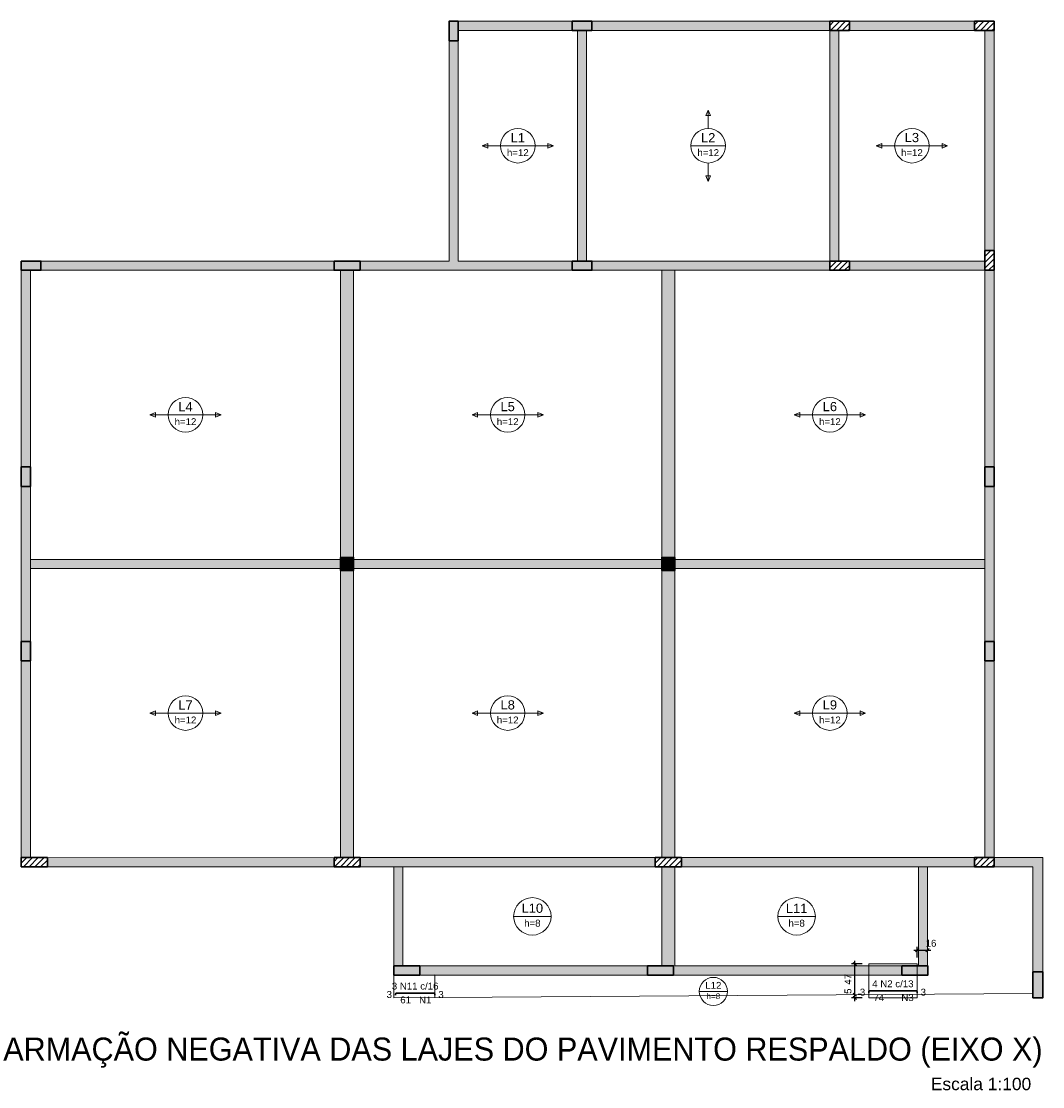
# Model space of a CAD drawing. Header units: millimetres. Extents: x 1434 to 2277, y -793 to -278.
# Tile 5 of 111: x 1434 to 1466, y -717 to -685. Entities that reach past the tile are written whole.
import ezdxf

# ---------------------------------------------------------------- set-up
doc = ezdxf.new("R2010")
doc.units = ezdxf.units.MM
doc.linetypes.add('DASHDOT', pattern=[25.4, 12.7, -6.35, 0, -6.35])
for name, color, linetype, lineweight in [('Descrição da armadura', 7, 'Continuous', 5), ('DT-Armadura negativa', 4, 'Continuous', 30), ('DT-Cotas', 9, 'Continuous', 5), ('DT-Hachura pilar em laje', 252, 'Continuous', 5), ('DT-Hachura viga em laje', 254, 'Continuous', 5), ('DT-Pontilhado', 9, 'DASHDOT', 5), ('DT-Textos', 7, 'Continuous', 5), ('DT-Título', 250, 'Continuous', 20), ('FO-Pilares', 4, 'Continuous', 30), ('FO-Vigas', 1, 'Continuous', 20), ('Textos armaduras', 7, 'Continuous', 5)]:
    doc.layers.add(name, color=color, linetype=linetype, lineweight=lineweight)
doc.styles.add('ARIAL', font='arial.ttf')
doc.styles.get("Standard").update_dxf_attribs({"font": 'arial.ttf'})
doc.dimstyles.new('UM_50.000000', dxfattribs={"dimtxt": 0.18, "dimasz": 0.1, "dimexe": 0.1, "dimexo": 0.2, "dimgap": 0, "dimtad": 1, "dimtih": 1, "dimtoh": 1, "dimdec": 1, "dimlfac": 50, "dimzin": 0, "dimdsep": 46, "dimtxsty": 'Standard', "dimcen": 0.09, "dimdle": 0.1, "dimadec": 1, "dimazin": 2, "dimtfac": 1, "dimtdec": 4, "dimtofl": 0, "dimtmove": 0, "dimatfit": 3, "dimfxl": 1, "dimtolj": 1, "dimarcsym": 0})
pattern_1 = [(45, (1428.37981, -1683.01422), (-0.088388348, 0.088388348), [])]

# ---------------------------------------------------------------- blocks, each defined once
blk = doc.blocks.new('_Oblique')
at = {"color": 0, "linetype": 'ByBlock', "lineweight": -2}
blk.add_line((-0.5, -0.5), (0.5, 0.5), dxfattribs=at)
blk = doc.blocks.new('*D708')
at = {"layer": 'DT-Cotas', "color": 0, "lineweight": -2, "transparency": 16777216}
for p, q in [((1461.655, -713.314), (1461.655, -712.991)), ((1461.975, -712.891), (1461.975, -712.991)), ((1461.555, -713.091), (1462.075, -713.091))]:
    blk.add_line(p, q, dxfattribs=at)
at = {"layer": 'DT-Cotas', "color": 0, "lineweight": -2, "transparency": 16777216, "xscale": 0.1, "yscale": 0.1, "zscale": 0.1, "rotation": 180}
blk.add_blockref('_Oblique', (1461.655, -713.091), dxfattribs=at)
at = {"layer": 'DT-Cotas', "color": 0, "lineweight": -2, "transparency": 16777216, "xscale": 0.1, "yscale": 0.1, "zscale": 0.1}
blk.add_blockref('_Oblique', (1461.975, -713.091), dxfattribs=at)
at = {"layer": 'DT-Cotas', "color": 7, "transparency": 16777216, "insert": (1462.081, -712.879), "char_height": 0.2118, "attachment_point": 5, "rotation": 0.0057, "style": 'ARIAL'}
blk.add_mtext('\\A1;16', dxfattribs=at)
blk = doc.blocks.new('*D709')
at = {"layer": 'DT-Cotas', "color": 0, "lineweight": -2, "transparency": 16777216}
for p, q in [((1459.969, -714.554), (1459.646, -714.554)), ((1459.746, -714.654), (1459.746, -714.354)), ((1459.946, -714.454), (1459.846, -714.454))]:
    blk.add_line(p, q, dxfattribs=at)
at = {"layer": 'DT-Cotas', "color": 0, "lineweight": -2, "transparency": 16777216, "xscale": 0.1, "yscale": 0.1, "zscale": 0.1}
for p, rotation in [((1459.746, -714.454), 90), ((1459.746, -714.554), 270)]:
    blk.add_blockref('_Oblique', p, dxfattribs=dict(at, rotation=rotation))
at = {"layer": 'DT-Cotas', "color": 7, "transparency": 16777216, "insert": (1459.534, -714.348), "char_height": 0.2118, "attachment_point": 5, "rotation": 90, "style": 'ARIAL'}
blk.add_mtext('\\A1;5', dxfattribs=at)
blk = doc.blocks.new('*D710')
at = {"layer": 'DT-Cotas', "color": 0, "lineweight": -2, "transparency": 16777216}
for p, q in [((1459.969, -713.514), (1459.646, -713.514)), ((1459.746, -714.554), (1459.746, -713.414)), ((1459.946, -714.454), (1459.846, -714.454))]:
    blk.add_line(p, q, dxfattribs=at)
at = {"layer": 'DT-Cotas', "color": 0, "lineweight": -2, "transparency": 16777216, "xscale": 0.1, "yscale": 0.1, "zscale": 0.1}
for p, rotation in [((1459.746, -713.514), 90), ((1459.746, -714.454), 270)]:
    blk.add_blockref('_Oblique', p, dxfattribs=dict(at, rotation=rotation))
at = {"layer": 'DT-Cotas', "color": 7, "transparency": 16777216, "insert": (1459.534, -713.984), "char_height": 0.2118, "attachment_point": 5, "rotation": 90, "style": 'ARIAL'}
blk.add_mtext('\\A1;47', dxfattribs=at)

msp = doc.modelspace()

# ---------------------------------------------------------------- hatches: boundary and pattern name
at = {"layer": 'DT-Hachura pilar em laje', "linetype": 'Continuous'}
for points in [[(1447.2991, -685.2142), (1447.4391, -685.2142), (1447.5791, -685.2142), (1447.5791, -684.9142), (1447.5791, -684.6142), (1447.4391, -684.6142), (1447.2991, -684.6142), (1447.2991, -684.9142)], [(1451.0791, -684.6142), (1451.0791, -684.7542), (1451.0791, -684.8942), (1451.3791, -684.8942), (1451.6791, -684.8942), (1451.6791, -684.7542), (1451.6791, -684.6142), (1451.3791, -684.6142)], [(1434.1815, -691.9638), (1434.1815, -692.1038), (1434.1815, -692.2438), (1434.4815, -692.2438), (1434.7815, -692.2438), (1434.7815, -692.1038), (1434.7815, -691.9638), (1434.4815, -691.9638)], [(1443.7727, -691.9638), (1443.7727, -692.1038), (1443.7727, -692.2438), (1444.1727, -692.2438), (1444.5727, -692.2438), (1444.5727, -692.1038), (1444.5727, -691.9638), (1444.1727, -691.9638)], [(1451.0791, -691.9638), (1451.0791, -692.1038), (1451.0791, -692.2438), (1451.3791, -692.2438), (1451.6791, -692.2438), (1451.6791, -692.1038), (1451.6791, -691.9638), (1451.3791, -691.9638)], [(1434.1815, -698.8738), (1434.3215, -698.8738), (1434.4615, -698.8738), (1434.4615, -698.5738), (1434.4615, -698.2738), (1434.3215, -698.2738), (1434.1815, -698.2738), (1434.1815, -698.5738)], [(1463.7353, -698.8738), (1463.8753, -698.8738), (1464.0153, -698.8738), (1464.0153, -698.5738), (1464.0153, -698.2738), (1463.8753, -698.2738), (1463.7353, -698.2738), (1463.7353, -698.5738)], [(1443.9727, -701.449), (1444.1727, -701.449), (1444.3727, -701.449), (1444.3727, -701.249), (1444.3727, -701.049), (1444.1727, -701.049), (1443.9727, -701.049), (1443.9727, -701.249)], [(1453.8241, -701.449), (1454.0241, -701.449), (1454.2241, -701.449), (1454.2241, -701.249), (1454.2241, -701.049), (1454.0241, -701.049), (1453.8241, -701.049), (1453.8241, -701.249)], [(1434.1815, -704.2242), (1434.3215, -704.2242), (1434.4615, -704.2242), (1434.4615, -703.9242), (1434.4615, -703.6242), (1434.3215, -703.6242), (1434.1815, -703.6242), (1434.1815, -703.9242)], [(1463.7353, -704.2242), (1463.8753, -704.2242), (1464.0153, -704.2242), (1464.0153, -703.9242), (1464.0153, -703.6242), (1463.8753, -703.6242), (1463.7353, -703.6242), (1463.7353, -703.9242)], [(1445.6053, -713.5742), (1445.6053, -713.7142), (1445.6053, -713.8542), (1446.0053, -713.8542), (1446.4053, -713.8542), (1446.4053, -713.7142), (1446.4053, -713.5742), (1446.0053, -713.5742)], [(1453.3853, -713.5742), (1453.3853, -713.7142), (1453.3853, -713.8542), (1453.7853, -713.8542), (1454.1853, -713.8542), (1454.1853, -713.7142), (1454.1853, -713.5742), (1453.7853, -713.5742)], [(1461.1853, -713.5742), (1461.1853, -713.7142), (1461.1853, -713.8542), (1461.5853, -713.8542), (1461.9853, -713.8542), (1461.9853, -713.7142), (1461.9853, -713.5742), (1461.5853, -713.5742)], [(1465.2061, -714.5542), (1465.3561, -714.5542), (1465.5061, -714.5542), (1465.5061, -714.1542), (1465.5061, -713.7542), (1465.3561, -713.7542), (1465.2061, -713.7542), (1465.2061, -714.1542)]]:
    msp.add_hatch(color=256, dxfattribs=at).paths.add_polyline_path(points)
h = msp.add_hatch(dxfattribs=at)
h.set_pattern_fill('ANSI31', color=256, style=0)
h.set_pattern_definition(pattern_1)
h.paths.add_polyline_path([(1458.9759, -684.6142), (1458.9759, -684.7542), (1458.9759, -684.8942), (1459.2759, -684.8942), (1459.5759, -684.8942), (1459.5759, -684.7542), (1459.5759, -684.6142), (1459.2759, -684.6142)])
h = msp.add_hatch(dxfattribs=at)
h.set_pattern_fill('ANSI31', color=256, style=0)
h.set_pattern_definition(pattern_1)
h.paths.add_polyline_path([(1463.4151, -684.6142), (1463.4151, -684.7542), (1463.4151, -684.8942), (1463.7151, -684.8942), (1464.0151, -684.8942), (1464.0151, -684.7542), (1464.0151, -684.6142), (1463.7151, -684.6142)])
h = msp.add_hatch(dxfattribs=at)
h.set_pattern_fill('ANSI31', color=256, style=0)
h.set_pattern_definition(pattern_1)
h.paths.add_polyline_path([(1463.7351, -692.2438), (1463.8751, -692.2438), (1464.0151, -692.2438), (1464.0151, -691.9438), (1464.0151, -691.6438), (1463.8751, -691.6438), (1463.7351, -691.6438), (1463.7351, -691.9438)])
h = msp.add_hatch(dxfattribs=at)
h.set_pattern_fill('ANSI31', color=256, style=0)
h.set_pattern_definition(pattern_1)
h.paths.add_polyline_path([(1458.9759, -691.9638), (1458.9759, -692.1038), (1458.9759, -692.2438), (1459.2759, -692.2438), (1459.5759, -692.2438), (1459.5759, -692.1038), (1459.5759, -691.9638), (1459.2759, -691.9638)])
h = msp.add_hatch(dxfattribs=at)
h.set_pattern_fill('ANSI31', color=256, style=0)
h.set_pattern_definition(pattern_1)
h.paths.add_polyline_path([(1434.1815, -710.2542), (1434.1815, -710.3942), (1434.1815, -710.5342), (1434.5815, -710.5342), (1434.9815, -710.5342), (1434.9815, -710.3942), (1434.9815, -710.2542), (1434.5815, -710.2542)])
h = msp.add_hatch(dxfattribs=at)
h.set_pattern_fill('ANSI31', color=256, style=0)
h.set_pattern_definition(pattern_1)
h.paths.add_polyline_path([(1443.7727, -710.2542), (1443.7727, -710.3942), (1443.7727, -710.5342), (1444.1727, -710.5342), (1444.5727, -710.5342), (1444.5727, -710.3942), (1444.5727, -710.2542), (1444.1727, -710.2542)])
h = msp.add_hatch(dxfattribs=at)
h.set_pattern_fill('ANSI31', color=256, style=0)
h.set_pattern_definition(pattern_1)
h.paths.add_polyline_path([(1453.6241, -710.2542), (1453.6241, -710.3942), (1453.6241, -710.5342), (1454.0241, -710.5342), (1454.4241, -710.5342), (1454.4241, -710.3942), (1454.4241, -710.2542), (1454.0241, -710.2542)])
h = msp.add_hatch(dxfattribs=at)
h.set_pattern_fill('ANSI31', color=256, style=0)
h.set_pattern_definition(pattern_1)
h.paths.add_polyline_path([(1463.4151, -710.2542), (1463.4151, -710.3942), (1463.4151, -710.5342), (1463.7151, -710.5342), (1464.0151, -710.5342), (1464.0151, -710.3942), (1464.0151, -710.2542), (1463.7151, -710.2542)])
at = {"layer": 'DT-Hachura viga em laje', "linetype": 'Continuous'}
for points in [[(1451.0791, -684.6142), (1451.0791, -684.6142), (1447.5791, -684.6142), (1447.5791, -684.8942), (1451.0791, -684.8942), (1451.0791, -684.6142)], [(1451.5189, -684.8942), (1451.5189, -684.8942), (1451.2391, -684.8942), (1451.2391, -691.9638), (1451.5189, -691.9638), (1451.5189, -684.8942)], [(1458.9759, -684.6142), (1458.9759, -684.6142), (1451.6791, -684.6142), (1451.6791, -684.8942), (1458.9759, -684.8942), (1458.9759, -684.6142)], [(1459.2559, -684.8942), (1459.2559, -684.8942), (1458.9759, -684.8942), (1458.9759, -691.9638), (1459.2559, -691.9638), (1459.2559, -684.8942)], [(1463.4151, -684.6144), (1463.4151, -684.6144), (1459.5759, -684.6144), (1459.5759, -684.8942), (1463.4151, -684.8942), (1463.4151, -684.6144)], [(1464.0151, -684.8942), (1464.0151, -684.8942), (1463.7351, -684.8942), (1463.7351, -685.4442), (1464.0151, -685.4442), (1464.0151, -684.8942)], [(1447.5791, -691.9638), (1447.5791, -691.9638), (1447.5791, -685.2142), (1447.2991, -685.2142), (1447.2991, -691.9638), (1447.4391, -692.1038), (1447.5791, -691.9638)], [(1464.0151, -685.4442), (1464.0151, -685.4442), (1463.7351, -685.4442), (1463.7351, -691.6438), (1464.0151, -691.6438), (1464.0151, -685.4442)], [(1434.7815, -691.9638), (1434.7815, -691.9638), (1434.7815, -692.244), (1443.7727, -692.244), (1443.7727, -691.9638), (1434.7815, -691.9638)], [(1447.4391, -692.1038), (1447.4391, -692.1038), (1447.2991, -691.9638), (1444.5727, -691.9638), (1444.5727, -692.2438), (1447.4391, -692.2438), (1447.4391, -692.1038)], [(1451.0791, -691.9638), (1451.0791, -691.9638), (1447.5791, -691.9638), (1447.4391, -692.1038), (1447.4391, -692.2438), (1451.0791, -692.2438), (1451.0791, -691.9638)], [(1454.0241, -691.9638), (1454.0241, -691.9638), (1451.6791, -691.9638), (1451.6791, -692.2438), (1454.0241, -692.2438), (1454.0241, -691.9638)], [(1458.9759, -691.9638), (1458.9759, -691.9638), (1454.0241, -691.9638), (1454.0241, -692.2438), (1458.9759, -692.2438), (1458.9759, -691.9638)], [(1463.7351, -691.9638), (1463.7351, -691.9638), (1459.5759, -691.9638), (1459.5759, -692.2438), (1463.7351, -692.2438), (1463.7351, -691.9638)], [(1434.4615, -692.2438), (1434.4615, -692.2438), (1434.1815, -692.2438), (1434.1815, -692.7838), (1434.4615, -692.7838), (1434.4615, -692.2438)], [(1444.3727, -692.2438), (1444.3727, -692.2438), (1443.9727, -692.2438), (1443.9727, -701.049), (1444.3727, -701.049), (1444.3727, -692.2438)], [(1454.2241, -692.2438), (1454.2241, -692.2438), (1454.0241, -692.1038), (1453.8241, -692.2438), (1453.8241, -701.049), (1454.2241, -701.049), (1454.2241, -692.2438)], [(1464.0151, -692.2438), (1464.0151, -692.2438), (1463.7351, -692.2438), (1463.7351, -698.274), (1464.0151, -698.274), (1464.0151, -692.2438)], [(1434.4615, -692.7838), (1434.4615, -692.7838), (1434.1815, -692.7838), (1434.1815, -698.274), (1434.4615, -698.274), (1434.4615, -692.7838)], [(1434.4615, -698.874), (1434.4615, -698.874), (1434.1815, -698.874), (1434.1815, -701.249), (1434.4615, -701.249), (1434.4615, -698.874)], [(1464.0151, -698.874), (1464.0151, -698.874), (1463.7351, -698.874), (1463.7351, -701.249), (1464.0151, -701.249), (1464.0151, -698.874)], [(1443.9727, -701.109), (1443.9727, -701.109), (1434.4615, -701.109), (1434.3215, -701.249), (1434.4615, -701.3888), (1443.9727, -701.3888), (1443.9727, -701.109)], [(1453.8239, -701.109), (1453.8239, -701.109), (1444.3727, -701.109), (1444.3727, -701.3888), (1453.8239, -701.3888), (1453.8239, -701.109)], [(1463.8751, -701.249), (1463.8751, -701.249), (1463.7351, -701.109), (1454.2241, -701.109), (1454.2241, -701.3888), (1463.7351, -701.3888), (1463.8751, -701.249)], [(1434.4615, -701.249), (1434.4615, -701.249), (1434.1815, -701.249), (1434.1815, -703.6242), (1434.4615, -703.6242), (1434.4615, -701.249)], [(1444.3727, -701.449), (1444.3727, -701.449), (1443.9727, -701.449), (1443.9727, -710.2542), (1444.3727, -710.2542), (1444.3727, -701.449)], [(1454.2239, -701.449), (1454.2239, -701.449), (1453.8241, -701.449), (1453.8241, -710.2542), (1454.2239, -710.2542), (1454.2239, -701.449)], [(1464.0151, -701.249), (1464.0151, -701.249), (1463.7351, -701.249), (1463.7351, -703.6242), (1464.0151, -703.6242), (1464.0151, -701.249)], [(1434.4615, -704.2242), (1434.4615, -704.2242), (1434.1815, -704.2242), (1434.1815, -709.6742), (1434.4615, -709.6742), (1434.4615, -704.2242)], [(1464.0151, -704.2242), (1464.0151, -704.2242), (1463.7351, -704.2242), (1463.7351, -709.6242), (1464.0151, -709.6242), (1464.0151, -704.2242)], [(1434.4615, -709.6742), (1434.4615, -709.6742), (1434.1815, -709.6742), (1434.1815, -710.2542), (1434.4615, -710.2542), (1434.4615, -709.6742)], [(1464.0151, -709.6242), (1464.0151, -709.6242), (1463.7351, -709.6242), (1463.7351, -710.2542), (1464.0151, -710.2542), (1464.0151, -709.6242)], [(1443.7727, -710.2542), (1443.7727, -710.2542), (1434.9815, -710.2542), (1434.9815, -710.5342), (1443.7727, -710.5342), (1443.7727, -710.2542)], [(1445.7455, -710.2542), (1445.7455, -710.2542), (1444.5727, -710.2542), (1444.5727, -710.5342), (1445.7455, -710.5342), (1445.7455, -710.2542)], [(1453.6241, -710.2542), (1453.6241, -710.2542), (1445.7455, -710.2542), (1445.7455, -710.5342), (1453.6241, -710.5342), (1453.6241, -710.2542)], [(1461.8353, -710.2542), (1461.8353, -710.2542), (1454.4241, -710.2542), (1454.4241, -710.5342), (1461.8353, -710.5342), (1461.8353, -710.2542)], [(1463.4151, -710.2542), (1463.4151, -710.2542), (1461.8353, -710.2542), (1461.8353, -710.5342), (1463.4151, -710.5342), (1463.4151, -710.2542)], [(1464.6053, -710.2542), (1464.6053, -710.2542), (1464.0151, -710.2542), (1464.0151, -710.5342), (1464.6053, -710.5342), (1464.6053, -710.2542)], [(1465.5061, -710.2542), (1465.5061, -710.2542), (1464.6053, -710.2542), (1464.6053, -710.5342), (1465.2061, -710.5342), (1465.5061, -710.2542)], [(1465.5061, -710.2542), (1465.5061, -710.2542), (1465.2061, -710.5342), (1465.2061, -713.7542), (1465.5061, -713.7542), (1465.5061, -710.2542)], [(1445.8855, -710.5342), (1445.8855, -710.5342), (1445.7455, -710.3942), (1445.6055, -710.5342), (1445.6055, -713.5742), (1445.8855, -713.5742), (1445.8855, -710.5342)], [(1454.2241, -710.5342), (1454.2241, -710.5342), (1453.8241, -710.5342), (1453.8241, -713.5742), (1454.2241, -713.5742), (1454.2241, -710.5342)], [(1461.9753, -710.5342), (1461.9753, -710.5342), (1461.8353, -710.3942), (1461.6953, -710.5342), (1461.6953, -713.5742), (1461.9753, -713.5742), (1461.9753, -710.5342)], [(1446.4055, -713.8542), (1446.4055, -713.8542), (1453.3851, -713.8542), (1453.3851, -713.5742), (1446.4055, -713.5742), (1446.4055, -713.8542)], [(1454.1853, -713.8542), (1454.1853, -713.8542), (1461.1853, -713.8542), (1461.1853, -713.5742), (1454.1853, -713.5742), (1454.1853, -713.8542)]]:
    msp.add_hatch(color=256, dxfattribs=at).paths.add_polyline_path(points)

# ---------------------------------------------------------------- linework, layer by layer
at = {"layer": 'DT-Armadura negativa'}
for p, q in [((1445.6553, -714.4653), (1445.6553, -714.4368)), ((1445.6868, -714.4053), (1446.8338, -714.4053)), ((1446.8653, -714.4368), (1446.8653, -714.4653)), ((1460.1691, -714.3958), (1460.1691, -714.3658)), ((1460.1991, -714.3358), (1461.6252, -714.3358)), ((1461.6552, -714.3658), (1461.6552, -714.3958))]:
    msp.add_line(p, q, dxfattribs=at)
for centre, radius, start, end in [((1445.6868, -714.4368), 0.0315, 90, 180), ((1446.8338, -714.4368), 0.0315, 0, 90), ((1460.1991, -714.3658), 0.03, 90, 180), ((1461.6252, -714.3658), 0.03, 0, 90)]:
    msp.add_arc(centre, radius, start, end, dxfattribs=at)
at = {"layer": 'DT-Pontilhado', "ltscale": 0.2}
for points in [[(1460.1691, -713.5142), (1460.1691, -714.5542), (1461.6552, -714.5542), (1461.6552, -713.5142), (1460.1691, -713.5142)], [(1445.6053, -713.8542), (1445.6053, -714.5542), (1446.8653, -714.5453), (1446.8653, -713.8453), (1445.6053, -713.8542)]]:
    msp.add_lwpolyline(points, close=True, dxfattribs=at)
at = {"layer": 'DT-Textos'}
for p, q in [((1455.2475, -687.3347), (1455.1769, -687.5042)), ((1455.1769, -687.5042), (1455.3181, -687.5042)), ((1455.3181, -687.5042), (1455.2475, -687.3347)), ((1448.4842, -688.3584), (1448.3148, -688.429)), ((1448.3148, -688.429), (1448.4842, -688.4996)), ((1448.4842, -688.4996), (1448.4842, -688.3584)), ((1448.8796, -688.429), (1449.9386, -688.429)), ((1450.5034, -688.429), (1450.334, -688.3584)), ((1450.334, -688.3584), (1450.334, -688.4996)), ((1450.334, -688.4996), (1450.5034, -688.429)), ((1454.718, -688.429), (1455.777, -688.429)), ((1460.5706, -688.3584), (1460.4012, -688.429)), ((1460.4012, -688.429), (1460.5706, -688.4996)), ((1460.5706, -688.4996), (1460.5706, -688.3584)), ((1460.966, -688.429), (1462.025, -688.429)), ((1462.5898, -688.429), (1462.4204, -688.3584)), ((1462.4204, -688.3584), (1462.4204, -688.4996)), ((1462.4204, -688.4996), (1462.5898, -688.429)), ((1455.3181, -689.3539), (1455.1769, -689.3539)), ((1455.1769, -689.3539), (1455.2475, -689.5233)), ((1455.2475, -689.5233), (1455.3181, -689.3539)), ((1438.2922, -696.6058), (1438.1228, -696.6764)), ((1438.2922, -696.747), (1438.2922, -696.6058)), ((1440.3114, -696.6764), (1440.142, -696.6058)), ((1440.142, -696.6058), (1440.142, -696.747)), ((1448.1735, -696.6058), (1448.0041, -696.6764)), ((1448.1735, -696.747), (1448.1735, -696.6058)), ((1450.1927, -696.6764), (1450.0233, -696.6058)), ((1450.0233, -696.6058), (1450.0233, -696.747)), ((1458.0548, -696.6058), (1457.8854, -696.6764)), ((1458.0548, -696.747), (1458.0548, -696.6058)), ((1460.074, -696.6764), (1459.9046, -696.6058)), ((1459.9046, -696.6058), (1459.9046, -696.747)), ((1438.1228, -696.6764), (1438.2922, -696.747)), ((1438.6876, -696.6764), (1439.7466, -696.6764)), ((1440.142, -696.747), (1440.3114, -696.6764)), ((1448.0041, -696.6764), (1448.1735, -696.747)), ((1448.5689, -696.6764), (1449.6279, -696.6764)), ((1450.0233, -696.747), (1450.1927, -696.6764)), ((1457.8854, -696.6764), (1458.0548, -696.747)), ((1458.4502, -696.6764), (1459.5092, -696.6764)), ((1459.9046, -696.747), (1460.074, -696.6764)), ((1438.2922, -705.751), (1438.1228, -705.8216)), ((1438.2922, -705.8922), (1438.2922, -705.751)), ((1440.3114, -705.8216), (1440.142, -705.751)), ((1440.142, -705.751), (1440.142, -705.8922)), ((1448.1735, -705.751), (1448.0041, -705.8216)), ((1448.1735, -705.8922), (1448.1735, -705.751)), ((1450.1927, -705.8216), (1450.0233, -705.751)), ((1450.0233, -705.751), (1450.0233, -705.8922)), ((1458.0548, -705.751), (1457.8854, -705.8216)), ((1458.0548, -705.8922), (1458.0548, -705.751)), ((1460.074, -705.8216), (1459.9046, -705.751)), ((1459.9046, -705.751), (1459.9046, -705.8922)), ((1438.1228, -705.8216), (1438.2922, -705.8922)), ((1438.6876, -705.8216), (1439.7466, -705.8216)), ((1440.142, -705.8922), (1440.3114, -705.8216)), ((1448.0041, -705.8216), (1448.1735, -705.8922)), ((1448.5689, -705.8216), (1449.6279, -705.8216)), ((1450.0233, -705.8922), (1450.1927, -705.8216)), ((1457.8854, -705.8216), (1458.0548, -705.8922)), ((1458.4502, -705.8216), (1459.5092, -705.8216)), ((1459.9046, -705.8922), (1460.074, -705.8216)), ((1449.2801, -712.0542), (1450.4293, -712.0542)), ((1457.3851, -712.0542), (1458.5343, -712.0542)), ((1454.9745, -714.3542), (1455.8365, -714.3542))]:
    msp.add_line(p, q, dxfattribs=at)
for points in [[(1455.2475, -687.8995), (1455.2475, -687.3347)], [(1448.8796, -688.429), (1448.3148, -688.429)], [(1449.9386, -688.429), (1450.5034, -688.429)], [(1460.966, -688.429), (1460.4012, -688.429)], [(1462.025, -688.429), (1462.5898, -688.429)], [(1455.2475, -688.9585), (1455.2475, -689.5233)], [(1438.6876, -696.6764), (1438.1228, -696.6764)], [(1439.7466, -696.6764), (1440.3114, -696.6764)], [(1448.5689, -696.6764), (1448.0041, -696.6764)], [(1449.6279, -696.6764), (1450.1927, -696.6764)], [(1458.4502, -696.6764), (1457.8854, -696.6764)], [(1459.5092, -696.6764), (1460.074, -696.6764)], [(1438.6876, -705.8216), (1438.1228, -705.8216)], [(1439.7466, -705.8216), (1440.3114, -705.8216)], [(1448.5689, -705.8216), (1448.0041, -705.8216)], [(1449.6279, -705.8216), (1450.1927, -705.8216)], [(1458.4502, -705.8216), (1457.8854, -705.8216)], [(1459.5092, -705.8216), (1460.074, -705.8216)]]:
    msp.add_lwpolyline(points, dxfattribs=at)
for centre, radius in [((1449.4091, -688.429), 0.5295), ((1455.2475, -688.429), 0.5295), ((1461.4955, -688.429), 0.5295), ((1439.2171, -696.6764), 0.5295), ((1449.0984, -696.6764), 0.5295), ((1458.9797, -696.6764), 0.5295), ((1439.2171, -705.8216), 0.5295), ((1449.0984, -705.8216), 0.5295), ((1458.9797, -705.8216), 0.5295), ((1449.8547, -712.0542), 0.5746), ((1457.9597, -712.0542), 0.5746), ((1455.4055, -714.3542), 0.431)]:
    msp.add_circle(centre, radius, dxfattribs=at)
at = {"layer": 'FO-Pilares'}
for points in [[(1447.2991, -685.2142), (1447.4391, -685.2142), (1447.5791, -685.2142), (1447.5791, -684.9142), (1447.5791, -684.6142), (1447.4391, -684.6142), (1447.2991, -684.6142), (1447.2991, -684.9142), (1447.2991, -685.2142)], [(1451.0791, -684.6142), (1451.0791, -684.7542), (1451.0791, -684.8942), (1451.3791, -684.8942), (1451.6791, -684.8942), (1451.6791, -684.7542), (1451.6791, -684.6142), (1451.3791, -684.6142), (1451.0791, -684.6142)], [(1458.9759, -684.6142), (1458.9759, -684.7542), (1458.9759, -684.8942), (1459.2759, -684.8942), (1459.5759, -684.8942), (1459.5759, -684.7542), (1459.5759, -684.6142), (1459.2759, -684.6142), (1458.9759, -684.6142)], [(1463.4151, -684.6142), (1463.4151, -684.7542), (1463.4151, -684.8942), (1463.7151, -684.8942), (1464.0151, -684.8942), (1464.0151, -684.7542), (1464.0151, -684.6142), (1463.7151, -684.6142), (1463.4151, -684.6142)], [(1463.7351, -692.2438), (1463.8751, -692.2438), (1464.0151, -692.2438), (1464.0151, -691.9438), (1464.0151, -691.6438), (1463.8751, -691.6438), (1463.7351, -691.6438), (1463.7351, -691.9438), (1463.7351, -692.2438)], [(1434.1815, -691.9638), (1434.1815, -692.1038), (1434.1815, -692.2438), (1434.4815, -692.2438), (1434.7815, -692.2438), (1434.7815, -692.1038), (1434.7815, -691.9638), (1434.4815, -691.9638), (1434.1815, -691.9638)], [(1443.7727, -691.9638), (1443.7727, -692.1038), (1443.7727, -692.2438), (1444.1727, -692.2438), (1444.5727, -692.2438), (1444.5727, -692.1038), (1444.5727, -691.9638), (1444.1727, -691.9638), (1443.7727, -691.9638)], [(1451.0791, -691.9638), (1451.0791, -692.1038), (1451.0791, -692.2438), (1451.3791, -692.2438), (1451.6791, -692.2438), (1451.6791, -692.1038), (1451.6791, -691.9638), (1451.3791, -691.9638), (1451.0791, -691.9638)], [(1458.9759, -691.9638), (1458.9759, -692.1038), (1458.9759, -692.2438), (1459.2759, -692.2438), (1459.5759, -692.2438), (1459.5759, -692.1038), (1459.5759, -691.9638), (1459.2759, -691.9638), (1458.9759, -691.9638)], [(1434.1815, -698.8738), (1434.3215, -698.8738), (1434.4615, -698.8738), (1434.4615, -698.5738), (1434.4615, -698.2738), (1434.3215, -698.2738), (1434.1815, -698.2738), (1434.1815, -698.5738), (1434.1815, -698.8738)], [(1463.7353, -698.8738), (1463.8753, -698.8738), (1464.0153, -698.8738), (1464.0153, -698.5738), (1464.0153, -698.2738), (1463.8753, -698.2738), (1463.7353, -698.2738), (1463.7353, -698.5738), (1463.7353, -698.8738)], [(1443.9727, -701.449), (1444.1727, -701.449), (1444.3727, -701.449), (1444.3727, -701.249), (1444.3727, -701.049), (1444.1727, -701.049), (1443.9727, -701.049), (1443.9727, -701.249), (1443.9727, -701.449)], [(1453.8241, -701.449), (1454.0241, -701.449), (1454.2241, -701.449), (1454.2241, -701.249), (1454.2241, -701.049), (1454.0241, -701.049), (1453.8241, -701.049), (1453.8241, -701.249), (1453.8241, -701.449)], [(1434.1815, -704.2242), (1434.3215, -704.2242), (1434.4615, -704.2242), (1434.4615, -703.9242), (1434.4615, -703.6242), (1434.3215, -703.6242), (1434.1815, -703.6242), (1434.1815, -703.9242), (1434.1815, -704.2242)], [(1463.7353, -704.2242), (1463.8753, -704.2242), (1464.0153, -704.2242), (1464.0153, -703.9242), (1464.0153, -703.6242), (1463.8753, -703.6242), (1463.7353, -703.6242), (1463.7353, -703.9242), (1463.7353, -704.2242)], [(1434.1815, -710.2542), (1434.1815, -710.3942), (1434.1815, -710.5342), (1434.5815, -710.5342), (1434.9815, -710.5342), (1434.9815, -710.3942), (1434.9815, -710.2542), (1434.5815, -710.2542), (1434.1815, -710.2542)], [(1443.7727, -710.2542), (1443.7727, -710.3942), (1443.7727, -710.5342), (1444.1727, -710.5342), (1444.5727, -710.5342), (1444.5727, -710.3942), (1444.5727, -710.2542), (1444.1727, -710.2542), (1443.7727, -710.2542)], [(1453.6241, -710.2542), (1453.6241, -710.3942), (1453.6241, -710.5342), (1454.0241, -710.5342), (1454.4241, -710.5342), (1454.4241, -710.3942), (1454.4241, -710.2542), (1454.0241, -710.2542), (1453.6241, -710.2542)], [(1463.4151, -710.2542), (1463.4151, -710.3942), (1463.4151, -710.5342), (1463.7151, -710.5342), (1464.0151, -710.5342), (1464.0151, -710.3942), (1464.0151, -710.2542), (1463.7151, -710.2542), (1463.4151, -710.2542)], [(1445.6053, -713.5742), (1445.6053, -713.7142), (1445.6053, -713.8542), (1446.0053, -713.8542), (1446.4053, -713.8542), (1446.4053, -713.7142), (1446.4053, -713.5742), (1446.0053, -713.5742), (1445.6053, -713.5742)], [(1453.3853, -713.5742), (1453.3853, -713.7142), (1453.3853, -713.8542), (1453.7853, -713.8542), (1454.1853, -713.8542), (1454.1853, -713.7142), (1454.1853, -713.5742), (1453.7853, -713.5742), (1453.3853, -713.5742)], [(1461.1853, -713.5742), (1461.1853, -713.7142), (1461.1853, -713.8542), (1461.5853, -713.8542), (1461.9853, -713.8542), (1461.9853, -713.7142), (1461.9853, -713.5742), (1461.5853, -713.5742), (1461.1853, -713.5742)], [(1465.2061, -714.5542), (1465.3561, -714.5542), (1465.5061, -714.5542), (1465.5061, -714.1542), (1465.5061, -713.7542), (1465.3561, -713.7542), (1465.2061, -713.7542), (1465.2061, -714.1542), (1465.2061, -714.5542)]]:
    msp.add_lwpolyline(points, close=True, dxfattribs=at)
at = {"layer": 'FO-Vigas'}
for p, q in [((1447.5791, -684.6142), (1451.0791, -684.6142)), ((1447.5791, -684.8942), (1451.0791, -684.8942)), ((1451.2391, -691.9638), (1451.2391, -684.8942)), ((1451.5191, -691.9638), (1451.5191, -684.8942)), ((1451.6791, -684.6142), (1458.9759, -684.6142)), ((1451.6791, -684.8942), (1458.9759, -684.8942)), ((1458.9759, -691.9638), (1458.9759, -684.8942)), ((1459.2559, -691.9638), (1459.2559, -684.8942)), ((1459.5759, -684.6142), (1463.4151, -684.6142)), ((1459.5759, -684.8942), (1463.4151, -684.8942)), ((1463.7351, -685.4442), (1463.7351, -684.8942)), ((1464.0151, -685.4442), (1464.0151, -684.8942)), ((1447.2991, -691.9638), (1447.2991, -685.2142)), ((1447.5791, -691.9638), (1447.5791, -685.2142)), ((1463.7351, -691.6438), (1463.7351, -685.4442)), ((1464.0151, -691.6438), (1464.0151, -685.4442)), ((1434.7815, -691.9638), (1443.7727, -691.9638)), ((1444.5727, -691.9638), (1447.2991, -691.9638)), ((1447.5791, -691.9638), (1451.0791, -691.9638)), ((1451.6791, -691.9638), (1454.0241, -691.9638)), ((1454.0241, -691.9638), (1458.9759, -691.9638)), ((1459.5759, -691.9638), (1463.7351, -691.9638)), ((1434.1815, -692.7838), (1434.1815, -692.2438)), ((1434.4615, -692.7838), (1434.4615, -692.2438)), ((1434.7815, -692.2438), (1443.7727, -692.2438)), ((1443.9727, -701.049), (1443.9727, -692.2438)), ((1444.3727, -701.049), (1444.3727, -692.2438)), ((1444.5727, -692.2438), (1447.4391, -692.2438)), ((1447.4391, -692.2438), (1451.0791, -692.2438)), ((1451.6791, -692.2438), (1454.0241, -692.2438)), ((1453.8241, -701.049), (1453.8241, -692.2438)), ((1454.0241, -692.2438), (1458.9759, -692.2438)), ((1454.2241, -701.049), (1454.2241, -692.2438)), ((1459.5759, -692.2438), (1463.7351, -692.2438)), ((1463.7351, -698.2738), (1463.7351, -692.2438)), ((1464.0151, -698.2738), (1464.0151, -692.2438)), ((1434.1815, -698.2738), (1434.1815, -692.7838)), ((1434.4615, -698.2738), (1434.4615, -692.7838)), ((1434.1815, -701.249), (1434.1815, -698.8738)), ((1434.4615, -701.249), (1434.4615, -698.8738)), ((1463.7351, -701.249), (1463.7351, -698.8738)), ((1464.0151, -701.249), (1464.0151, -698.8738)), ((1434.4615, -701.109), (1443.9727, -701.109)), ((1444.3727, -701.109), (1453.8241, -701.109)), ((1454.2241, -701.109), (1463.7351, -701.109)), ((1434.1815, -703.6242), (1434.1815, -701.249)), ((1434.4615, -703.6242), (1434.4615, -701.249)), ((1434.4615, -701.389), (1443.9727, -701.389)), ((1443.9727, -710.2542), (1443.9727, -701.449)), ((1444.3727, -701.389), (1453.8241, -701.389)), ((1444.3727, -710.2542), (1444.3727, -701.449)), ((1453.8241, -710.2542), (1453.8241, -701.449)), ((1454.2241, -701.389), (1463.7351, -701.389)), ((1454.2241, -710.2542), (1454.2241, -701.449)), ((1463.7351, -703.6242), (1463.7351, -701.249)), ((1464.0151, -703.6242), (1464.0151, -701.249)), ((1434.1815, -709.6742), (1434.1815, -704.2242)), ((1434.4615, -709.6742), (1434.4615, -704.2242)), ((1463.7351, -709.6242), (1463.7351, -704.2242)), ((1464.0151, -709.6242), (1464.0151, -704.2242)), ((1434.1815, -710.2542), (1434.1815, -709.6742)), ((1434.4615, -710.2542), (1434.4615, -709.6742)), ((1463.7351, -710.2542), (1463.7351, -709.6242)), ((1464.0151, -710.2542), (1464.0151, -709.6242)), ((1434.9815, -710.2544), (1443.7727, -710.2543)), ((1444.5727, -710.2542), (1445.7453, -710.2542)), ((1445.7453, -710.2542), (1453.6241, -710.2542)), ((1454.4241, -710.2542), (1461.8353, -710.2542)), ((1461.8353, -710.2542), (1463.4151, -710.2542)), ((1464.0151, -710.2542), (1464.6053, -710.2542)), ((1464.6053, -710.2542), (1465.5061, -710.2542)), ((1465.5061, -713.7542), (1465.5061, -710.2542)), ((1434.9815, -710.5344), (1443.7727, -710.5343)), ((1444.5727, -710.5342), (1445.7453, -710.5342)), ((1445.6053, -713.5742), (1445.6053, -710.5342)), ((1445.7453, -710.5342), (1453.6241, -710.5342)), ((1445.8853, -713.5742), (1445.8853, -710.5342)), ((1453.8241, -713.5742), (1453.8241, -710.5342)), ((1454.2241, -713.5742), (1454.2241, -710.5342)), ((1454.4241, -710.5342), (1461.8353, -710.5342)), ((1461.6953, -713.5742), (1461.6953, -710.5342)), ((1461.8353, -710.5342), (1463.4151, -710.5342)), ((1461.9753, -713.5742), (1461.9753, -710.5342)), ((1464.0151, -710.5342), (1464.6053, -710.5342)), ((1464.6053, -710.5342), (1465.2061, -710.5342)), ((1465.2061, -713.7542), (1465.2061, -710.5342)), ((1446.4053, -713.5742), (1453.3853, -713.5742)), ((1454.2241, -713.5742), (1461.1853, -713.5742)), ((1445.6053, -714.5542), (1445.6053, -713.8542)), ((1446.4053, -713.8542), (1453.3853, -713.8542)), ((1454.1853, -713.8542), (1461.1853, -713.8542)), ((1445.6053, -714.5542), (1465.2061, -714.4152))]:
    msp.add_line(p, q, dxfattribs=at)

# ---------------------------------------------------------------- texts
at = {"layer": 'Descrição da armadura', "linetype": 'Continuous', "char_height": 0.2118, "line_spacing_factor": 0.798, "style": 'ARIAL'}
for s, insert, width, attachment_point in [('4 N2 c/13', (1460.9122, -714.2299), 2.539389, 8), ('3 N11 c/16', (1446.2603, -714.2994), 2.869342, 8), ('N1', (1446.7594, -714.723), 0.758398, 9), ('N3', (1461.5493, -714.6535), 0.758398, 9)]:
    msp.add_mtext(s, dxfattribs=dict(at, insert=insert, width=width, attachment_point=attachment_point))
at = {"layer": 'DT-Textos', "attachment_point": 8, "line_spacing_factor": 0.798, "style": 'ARIAL'}
for s, insert, char_height in [('L1', (1449.4091, -688.3231), 0.2824), ('L2', (1455.2475, -688.3231), 0.2824), ('L3', (1461.4955, -688.3231), 0.2824), ('h=12', (1449.4091, -688.7467), 0.2118), ('h=12', (1455.2475, -688.7467), 0.2118), ('h=12', (1461.4955, -688.7467), 0.2118), ('L4', (1439.2171, -696.5705), 0.2824), ('L5', (1449.0984, -696.5705), 0.2824), ('L6', (1458.9797, -696.5705), 0.2824), ('h=12', (1439.2171, -696.9941), 0.2118), ('h=12', (1449.0984, -696.9941), 0.2118), ('h=12', (1458.9797, -696.9941), 0.2118), ('L7', (1439.2171, -705.7157), 0.2824), ('L8', (1449.0984, -705.7157), 0.2824), ('L9', (1458.9797, -705.7157), 0.2824), ('h=12', (1439.2171, -706.1393), 0.2118), ('h=12', (1449.0984, -706.1393), 0.2118), ('h=12', (1458.9797, -706.1393), 0.2118), ('L10', (1449.8547, -711.9483), 0.2824), ('L11', (1457.9597, -711.9483), 0.2824), ('h=8', (1449.8547, -712.3719), 0.2118), ('h=8', (1457.9597, -712.3719), 0.2118), ('L12', (1455.4055, -714.2752), 0.2118), ('h=8', (1455.4055, -714.5922), 0.1765)]:
    msp.add_mtext(s, dxfattribs=dict(at, insert=insert, char_height=char_height))
at = {"layer": 'DT-Título', "insert": (1465.5058, -716.6932), "char_height": 0.706, "width": 86.19499, "attachment_point": 9, "line_spacing_factor": 0.798, "style": 'ARIAL'}
msp.add_mtext('ARMAÇÃO NEGATIVA DAS LAJES DO PAVIMENTO RESPALDO (EIXO X)', dxfattribs=at)
at = {"layer": 'DT-Título', "insert": (1465.154, -717.3879), "char_height": 0.38124, "attachment_point": 9, "line_spacing_factor": 0.798, "style": 'ARIAL'}
msp.add_mtext('Escala 1:100', dxfattribs=at)
at = {"layer": 'Textos armaduras', "linetype": 'Continuous', "char_height": 0.2118, "attachment_point": 7, "line_spacing_factor": 0.798, "style": 'ARIAL'}
for s, insert, width in [('3', (1445.3844, -714.557), 0.329953), ('3', (1446.9712, -714.557), 0.329953), ('3', (1459.8983, -714.4867), 0.329953), ('3', (1461.7611, -714.4867), 0.329953), ('61', (1445.8036, -714.723), 0.659905), ('74', (1460.3174, -714.6535), 0.659905)]:
    msp.add_mtext(s, dxfattribs=dict(at, insert=insert, width=width))

# ---------------------------------------------------------------- dimensions: what is measured, and where the dimension line sits
at = {"layer": 'DT-Cotas'}
dim = msp.add_linear_dim(base=(1461.9753, -713.0906), p1=(1461.6552, -713.5142), p2=(1461.9753, -713.0906), dimstyle='UM_50.000000', override={"dimtxt": 0.2118, "dimasz": 0.1, "dimexe": 0.1, "dimexo": 0.2, "dimtad": 1, "dimtih": 0, "dimtoh": 0, "dimdec": 1, "dimlfac": 50, "dimzin": 8, "dimtxsty": 'ARIAL', "dimblk": 'Oblique', "dimblk1": 'Oblique', "dimblk2": 'Oblique', "dimsah": 1, "dimdle": 0.1, "dimse1": 0, "dimse2": 0, "dimclrt": 7, "dimadec": 1, "dimazin": 3, "dimtmove": 2, "dimldrblk": 'Oblique'}, dxfattribs=at)
dim.commit()
dim.dimension.update_dxf_attribs({"geometry": '*D708', "text_midpoint": (1462.0812, -712.8788), "dimtype": 160, "text_rotation": 0.00573})
for base, p1, p2, picture, middle in [((1459.7455, -713.5142), (1459.7455, -714.454), (1460.1691, -713.5142), '*D710', (1459.5337, -713.9841)), ((1459.7455, -714.454), (1460.1691, -714.5542), (1459.7455, -714.454), '*D709', (1459.5337, -714.3481))]:
    dim = msp.add_linear_dim(base=base, p1=p1, p2=p2, angle=90, dimstyle='UM_50.000000', override={"dimtxt": 0.2118, "dimasz": 0.1, "dimexe": 0.1, "dimexo": 0.2, "dimtad": 1, "dimtih": 0, "dimtoh": 0, "dimdec": 1, "dimlfac": 50, "dimzin": 8, "dimtxsty": 'ARIAL', "dimblk": 'Oblique', "dimblk1": 'Oblique', "dimblk2": 'Oblique', "dimsah": 1, "dimdle": 0.1, "dimse1": 0, "dimse2": 0, "dimclrt": 7, "dimadec": 1, "dimazin": 3, "dimtmove": 2, "dimldrblk": 'Oblique'}, dxfattribs=at)
    dim.commit()
    dim.dimension.update_dxf_attribs({"geometry": picture, "text_midpoint": middle, "dimtype": 160, "text_rotation": 90})

doc.saveas('drawing.dxf')
